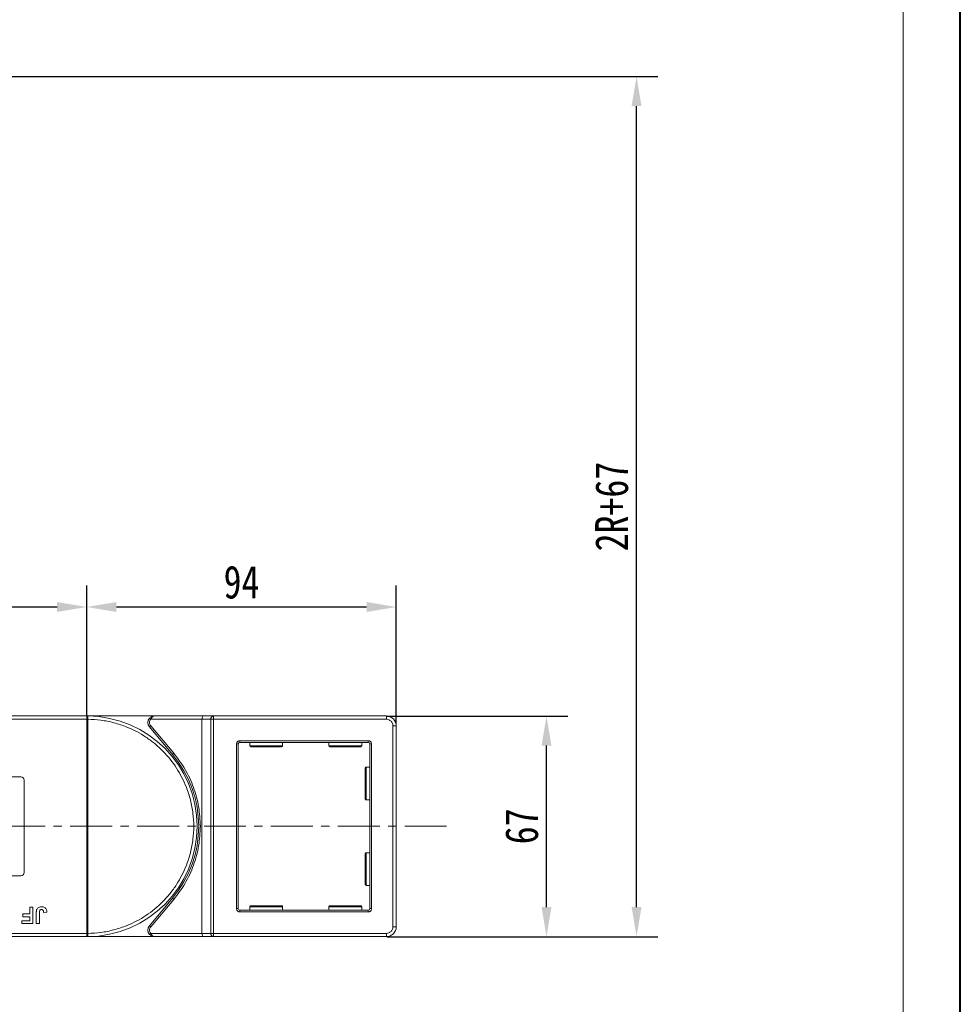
# Model space of a CAD drawing. Header units: millimetres. Extents: x -797 to 677, y 79 to 1112.
# Tile 67 of 75: x 378 to 664, y 514 to 813. Entities that reach past the tile are written whole.
import ezdxf

# ---------------------------------------------------------------- set-up
doc = ezdxf.new("R2010")
doc.units = ezdxf.units.MM
doc.linetypes.add('CENTERX2', pattern=[20.32, 12.7, -2.54, 2.54, -2.54])
doc.styles.get("Standard").update_dxf_attribs({"font": '仿宋_GB2312.ttf', "width": 0.8})
doc.dimstyles.new('副本 ISO-45.1', dxfattribs={"dimtxt": 10, "dimasz": 9, "dimexe": 6.5, "dimexo": 0.625, "dimgap": 2.5, "dimtad": 1, "dimdsep": 46, "dimtxsty": 'Standard', "dimcen": 2.5, "dimadec": 0, "dimazin": 0, "dimtfac": 1, "dimtmove": 0, "dimatfit": 3, "dimfxl": 0, "dimarcsym": 0})

# ---------------------------------------------------------------- blocks, each defined once
blk = doc.blocks.new('*D2941')
at = {"color": 0, "lineweight": -2}
for p, q in [((489.6, 601.95), (544.48, 601.95)), ((537.98, 543.95), (537.98, 592.95)), ((489.6, 534.95), (544.48, 534.95))]:
    blk.add_line(p, q, dxfattribs=at)
at = {"color": 0, "lineweight": 9}
for points in [[(536.48, 592.95), (539.48, 592.95), (537.98, 601.95)], [(536.48, 543.95), (539.48, 543.95), (537.98, 534.95)]]:
    blk.add_solid(points, dxfattribs=at)
at = {"layer": 'Defpoints', "color": 0, "lineweight": 9}
for p in [(488.97, 601.95), (537.98, 601.95), (488.97, 534.95)]:
    blk.add_point(p, dxfattribs=at)
at = {"color": 0, "lineweight": 9, "insert": (530.48, 568.45), "char_height": 10, "attachment_point": 5, "rotation": 90}
blk.add_mtext('67', dxfattribs=at)
blk = doc.blocks.new('*D2942')
at = {"color": 0, "lineweight": -2}
for p, q in [((67.84, 796.15), (571.82, 796.15)), ((565.32, 543.95), (565.32, 787.15)), ((489.6, 534.95), (571.82, 534.95))]:
    blk.add_line(p, q, dxfattribs=at)
at = {"color": 0, "lineweight": 9}
for points in [[(563.82, 787.15), (566.82, 787.15), (565.32, 796.15)], [(563.82, 543.95), (566.82, 543.95), (565.32, 534.95)]]:
    blk.add_solid(points, dxfattribs=at)
at = {"layer": 'Defpoints', "color": 0, "lineweight": 9}
for p in [(67.21, 796.15), (565.32, 796.15), (488.97, 534.95)]:
    blk.add_point(p, dxfattribs=at)
at = {"color": 0, "lineweight": 9, "insert": (557.82, 665.55), "char_height": 10, "attachment_point": 5, "rotation": 90}
blk.add_mtext('2R+67', dxfattribs=at)
blk = doc.blocks.new('*D2912')
at = {"color": 0, "lineweight": -2}
for p, q in [((398.34, 602.08), (398.34, 641.55)), ((492.34, 599.58), (492.34, 641.55)), ((407.34, 635.05), (483.34, 635.05))]:
    blk.add_line(p, q, dxfattribs=at)
at = {"color": 0, "lineweight": 9}
for points in [[(407.34, 636.55), (407.34, 633.55), (398.34, 635.05)], [(483.34, 636.55), (483.34, 633.55), (492.34, 635.05)]]:
    blk.add_solid(points, dxfattribs=at)
at = {"layer": 'Defpoints', "color": 0, "lineweight": 9}
for p in [(492.34, 635.05), (398.34, 601.45), (492.34, 598.95)]:
    blk.add_point(p, dxfattribs=at)
at = {"color": 0, "lineweight": 9, "insert": (445.34, 642.55), "char_height": 10, "attachment_point": 5}
blk.add_mtext('94', dxfattribs=at)
blk = doc.blocks.new('*D2913')
at = {"color": 0, "lineweight": -2}
for p, q in [((331.34, 601.72), (331.34, 641.55)), ((398.34, 602.08), (398.34, 641.55)), ((340.34, 635.05), (389.34, 635.05))]:
    blk.add_line(p, q, dxfattribs=at)
at = {"color": 0, "lineweight": 9}
for points in [[(340.34, 636.55), (340.34, 633.55), (331.34, 635.05)], [(389.34, 636.55), (389.34, 633.55), (398.34, 635.05)]]:
    blk.add_solid(points, dxfattribs=at)
at = {"layer": 'Defpoints', "color": 0, "lineweight": 9}
for p in [(398.34, 635.05), (331.34, 601.1), (398.34, 601.45)]:
    blk.add_point(p, dxfattribs=at)
at = {"color": 0, "lineweight": 9, "insert": (364.84, 642.55), "char_height": 10, "attachment_point": 5}
blk.add_mtext('67', dxfattribs=at)

msp = doc.modelspace()

# ---------------------------------------------------------------- linework, layer by layer
at = {"color": 7, "lineweight": 40}
msp.add_line((663.665, 79.32), (663.665, 1112.334), dxfattribs=at)
at = {"color": 7, "lineweight": 13}
msp.add_line((646.274, 96.711), (646.274, 1094.943), dxfattribs=at)
at = {"color": 7, "linetype": 'Continuous', "lineweight": 15}
for p, q in [((349.629, 600.955), (398.335, 600.955)), ((398.335, 601.955), (350.747, 601.955)), ((418.898, 601.955), (398.335, 601.955)), ((398.335, 601.955), (398.569, 601.954)), ((398.335, 535.957), (398.335, 600.953)), ((398.335, 600.953), (398.685, 600.953)), ((398.685, 600.956), (398.685, 600.953)), ((398.685, 600.953), (398.685, 535.957)), ((417.78, 600.955), (417.408, 601.288)), ((417.78, 600.955), (433.335, 600.955)), ((433.795, 601.955), (418.898, 601.955)), ((433.335, 600.955), (436.036, 600.955)), ((433.335, 600.955), (433.335, 535.955)), ((436.795, 601.955), (433.795, 601.955)), ((436.036, 535.955), (436.036, 600.955)), ((436.036, 600.955), (436.795, 600.955)), ((436.795, 601.955), (436.795, 600.955)), ((489.335, 601.955), (436.795, 601.955)), ((436.795, 600.955), (436.795, 535.955)), ((436.795, 600.955), (489.335, 600.955)), ((489.335, 600.955), (489.335, 601.955)), ((417.749, 598.99), (417.366, 598.669)), ((417.366, 598.669), (424.381, 590.309)), ((424.764, 590.631), (417.749, 598.99)), ((491.335, 598.955), (491.335, 537.955)), ((492.335, 598.955), (491.335, 598.955)), ((492.335, 537.955), (492.335, 598.955)), ((443.835, 543.455), (443.835, 593.455)), ((443.835, 593.455), (444.335, 593.455)), ((444.335, 543.455), (444.335, 593.455)), ((444.835, 594.455), (483.835, 594.455)), ((444.835, 594.455), (444.835, 593.955)), ((483.835, 593.955), (444.835, 593.955)), ((447.835, 593.955), (447.835, 592.855)), ((447.835, 592.855), (457.835, 592.855)), ((457.835, 592.855), (457.835, 593.955)), ((471.835, 593.955), (471.835, 592.855)), ((471.835, 592.855), (481.835, 592.855)), ((481.835, 592.855), (481.835, 593.955)), ((483.835, 594.455), (483.835, 593.955)), ((484.335, 543.455), (484.335, 593.455)), ((484.335, 593.455), (484.835, 593.455)), ((484.835, 593.455), (484.835, 543.455)), ((424.381, 590.309), (424.764, 590.631)), ((484.335, 586.455), (483.235, 586.455)), ((483.235, 586.455), (483.235, 576.455)), ((370.335, 583.455), (378.335, 583.455)), ((379.335, 582.455), (379.335, 554.455)), ((483.235, 576.455), (484.335, 576.455)), ((484.335, 560.455), (483.235, 560.455)), ((483.235, 560.455), (483.235, 550.455)), ((378.335, 553.455), (370.335, 553.455)), ((483.235, 550.455), (484.335, 550.455)), ((424.381, 546.6), (417.366, 538.24)), ((417.749, 537.919), (424.764, 546.278)), ((424.381, 546.6), (424.764, 546.278)), ((378.9, 541.839), (381.015, 541.839)), ((378.9, 541.006), (378.9, 541.839)), ((381.015, 543.955), (381.976, 543.955)), ((381.015, 541.839), (381.015, 543.955)), ((381.976, 543.955), (381.976, 538.955)), ((383.002, 538.955), (383.002, 542.107)), ((383.964, 542.191), (383.964, 538.955)), ((385.246, 542.288), (386.207, 542.352)), ((443.835, 543.455), (444.335, 543.455)), ((444.835, 542.455), (444.835, 542.955)), ((444.835, 542.955), (483.835, 542.955)), ((483.835, 542.455), (444.835, 542.455)), ((447.835, 544.055), (447.835, 542.955)), ((457.835, 544.055), (447.835, 544.055)), ((457.835, 542.955), (457.835, 544.055)), ((471.835, 544.055), (471.835, 542.955)), ((481.835, 544.055), (471.835, 544.055)), ((481.835, 542.955), (481.835, 544.055)), ((483.835, 542.455), (483.835, 542.955)), ((484.835, 543.455), (484.335, 543.455)), ((378.579, 538.955), (378.579, 539.788)), ((378.579, 539.788), (381.015, 539.788)), ((381.976, 538.955), (378.579, 538.955)), ((381.015, 541.006), (378.9, 541.006)), ((381.015, 539.788), (381.015, 541.006)), ((383.964, 538.955), (383.002, 538.955)), ((417.366, 538.24), (417.749, 537.919)), ((398.335, 535.955), (347.646, 535.955)), ((398.685, 535.957), (398.335, 535.957)), ((398.685, 535.957), (398.685, 535.954)), ((417.78, 535.955), (417.408, 535.621)), ((433.335, 535.955), (417.78, 535.955)), ((436.036, 535.955), (433.335, 535.955)), ((436.795, 535.955), (436.036, 535.955)), ((489.335, 535.955), (436.795, 535.955)), ((436.795, 534.955), (436.795, 535.955)), ((489.335, 534.955), (489.335, 535.955)), ((492.335, 537.955), (491.335, 537.955)), ((348.764, 534.955), (398.335, 534.955)), ((398.335, 534.955), (418.898, 534.955)), ((398.569, 534.955), (398.335, 534.955)), ((418.898, 534.955), (433.795, 534.955)), ((433.795, 534.955), (436.795, 534.955)), ((436.795, 534.955), (489.335, 534.955))]:
    msp.add_line(p, q, dxfattribs=at)
at = {"color": 1, "linetype": 'CENTERX2', "lineweight": 13}
msp.add_line((507.634, 568.455), (-198.178, 568.455), dxfattribs=at)
at = {"color": 7, "linetype": 'Continuous', "lineweight": 15}
for centre, radius, start, end in [((398.572, 601.659), 0.295, 90.53836, 143.36012), ((398.598, 570.772), 30.184, 89.8339, 90.49831), ((398.335, 568.455), 33.5, 270.40019, 89.59981), ((418.898, 599.955), 2, 138.18969, 220), ((436.935, 601.061), 0.905, 98.86498, 186.71937), ((489.335, 598.955), 3, 0, 90), ((444.835, 593.455), 0.5, 90, 180), ((448.135, 592.855), 0.3, 180, 270), ((457.535, 592.855), 0.3, 270, 0), ((472.135, 592.855), 0.3, 180, 270), ((481.535, 592.855), 0.3, 270, 0), ((483.835, 593.455), 0.5, 0, 90), ((398.335, 568.455), 34, 320, 40), ((483.235, 586.155), 0.3, 90, 180), ((378.335, 582.455), 1, 0, 90), ((483.235, 576.755), 0.3, 180, 270), ((483.235, 560.155), 0.3, 90, 180), ((378.335, 554.455), 1, 270, 360), ((483.235, 550.755), 0.3, 180, 270), ((448.135, 544.055), 0.3, 90, 180), ((457.535, 544.055), 0.3, 0, 90), ((472.135, 544.055), 0.3, 90, 180), ((481.535, 544.055), 0.3, 0, 90), ((444.835, 543.455), 0.5, 180, 270), ((483.835, 543.455), 0.5, 270, 0), ((418.898, 536.955), 2, 140, 221.81031), ((398.598, 566.137), 30.184, 269.50169, 270.1661), ((436.935, 535.849), 0.905, 173.28063, 261.13502), ((489.335, 537.955), 3, 270, 0), ((398.572, 535.25), 0.295, 216.63988, 269.46164)]:
    msp.add_arc(centre, radius, start, end, dxfattribs=at)
for centre, start_param, end_param in [((433.795, 600.955), 0, 1.5707963), ((433.795, 535.955), 1.5707963, 3.1415927)]:
    msp.add_ellipse(centre, major_axis=(0, 1), ratio=0.4599349, start_param=start_param, end_param=end_param, dxfattribs=at)
for points in [[(398.335, 601.835), (398.335, 601.87), (398.335, 601.939), (398.335, 601.949), (398.335, 601.955)], [(398.335, 534.955), (398.335, 534.96), (398.335, 534.97), (398.335, 535.04), (398.335, 535.074)]]:
    msp.add_open_spline(points, degree=3, dxfattribs=at)
for points, knots in [([(398.335, 600.955), (398.335, 601.067), (398.335, 601.292), (398.335, 601.591), (398.336, 601.759), (398.335, 601.824), (398.335, 601.835)], [0, 0, 0, 0, 0.3133566, 0.6267132, 0.9400698, 1, 1, 1, 1]), ([(398.335, 600.953), (398.335, 600.953), (398.335, 600.953), (398.335, 600.954), (398.335, 600.954), (398.335, 600.955)], [0, 0, 0, 0, 0.3846661, 0.6923333, 1, 1, 1, 1]), ([(398.569, 601.954), (398.586, 601.951), (398.623, 601.945), (398.653, 601.891), (398.672, 601.798), (398.683, 601.651), (398.685, 601.455), (398.686, 601.211), (398.686, 601.046), (398.685, 600.956)], [0, 0, 0, 0, 0.1119973, 0.2448439, 0.3691679, 0.5008987, 0.6875333, 0.8281382, 1, 1, 1, 1]), ([(398.685, 600.953), (399.998, 600.893), (402.664, 600.77), (406.653, 599.956), (410.297, 598.751), (413.532, 597.245), (416.358, 595.566), (419.019, 593.598), (422.298, 590.606), (425.086, 587.141), (427.288, 583.341), (428.758, 580.089), (429.931, 576.432), (430.674, 572.435), (430.915, 568.454), (430.674, 564.474), (429.931, 560.477), (428.758, 556.82), (427.288, 553.569), (425.64, 550.725), (423.7, 548.043), (420.743, 544.732), (417.309, 541.907), (413.532, 539.664), (410.296, 538.158), (406.653, 536.953), (402.664, 536.139), (399.998, 536.017), (398.685, 535.957)], [0, 0, 0, 0, 0.038862, 0.078912, 0.1200677, 0.1522272, 0.1843815, 0.2172151, 0.2500433, 0.3156185, 0.347778, 0.3799323, 0.4210926, 0.4611415, 0.5, 0.5388632, 0.578912, 0.6200677, 0.6522272, 0.6843815, 0.7172151, 0.7500433, 0.8156185, 0.847778, 0.8799323, 0.9210926, 0.9611404, 1, 1, 1, 1]), ([(417.749, 598.99), (417.652, 599.134), (417.45, 599.431), (417.368, 599.979), (417.467, 600.524), (417.678, 600.814), (417.78, 600.955)], [0, 0, 0, 0, 0.2418638, 0.5, 0.7581362, 1, 1, 1, 1]), ([(417.408, 601.288), (417.503, 601.382), (417.712, 601.589), (418.211, 601.876), (418.629, 601.924), (418.898, 601.955)], [0, 0, 0, 0, 0.2270634, 0.5015869, 1, 1, 1, 1]), ([(418.898, 601.955), (418.792, 601.942), (418.581, 601.916), (418.271, 601.704), (417.992, 601.378), (417.848, 601.09), (417.78, 600.955)], [0, 0, 0, 0, 0.2515188, 0.5017844, 0.7656323, 1, 1, 1, 1]), ([(489.335, 600.955), (489.587, 600.928), (489.975, 600.886), (490.441, 600.637), (490.76, 600.379), (491.018, 600.061), (491.267, 599.594), (491.309, 599.206), (491.335, 598.955)], [0, 0, 0, 0, 0.2394429, 0.3698071, 0.5000001, 0.6303641, 0.7605571, 1, 1, 1, 1]), ([(443.835, 593.455), (443.849, 593.58), (443.87, 593.774), (443.994, 594.008), (444.123, 594.167), (444.282, 594.296), (444.515, 594.42), (444.71, 594.441), (444.835, 594.455)], [0, 0, 0, 0, 0.239443, 0.3695502, 0.4999998, 0.6301073, 0.760557, 1, 1, 1, 1]), ([(448.135, 592.555), (448.198, 592.555), (448.295, 592.555), (448.881, 592.555), (449.487, 592.555), (450.24, 592.555), (451.335, 592.555), (452.835, 592.555), (454.336, 592.555), (455.43, 592.555), (456.183, 592.555), (456.79, 592.555), (457.376, 592.555), (457.473, 592.555), (457.535, 592.555)], [0, 0, 0, 0, 0.1197284, 0.1841803, 0.25, 0.3158197, 0.3802716, 0.5, 0.6197284, 0.6841803, 0.75, 0.8158197, 0.8802716, 1, 1, 1, 1]), ([(472.135, 592.555), (472.198, 592.555), (472.295, 592.555), (472.881, 592.555), (473.487, 592.555), (474.24, 592.555), (475.335, 592.555), (476.835, 592.555), (478.336, 592.555), (479.43, 592.555), (480.183, 592.555), (480.79, 592.555), (481.376, 592.555), (481.473, 592.555), (481.535, 592.555)], [0, 0, 0, 0, 0.1197284, 0.1841803, 0.25, 0.3158197, 0.3802716, 0.5, 0.6197284, 0.6841803, 0.75, 0.8158197, 0.8802716, 1, 1, 1, 1]), ([(483.835, 594.455), (483.961, 594.441), (484.155, 594.42), (484.388, 594.296), (484.547, 594.167), (484.677, 594.008), (484.801, 593.775), (484.822, 593.58), (484.835, 593.455)], [0, 0, 0, 0, 0.23944295, 0.36955024, 0.49999985, 0.63010729, 0.76055705, 1, 1, 1, 1]), ([(432.835, 568.455), (432.736, 570.447), (432.536, 574.462), (430.9, 580.307), (428.397, 585.836), (425.969, 589.041), (424.764, 590.631)], [0, 0, 0, 0, 0.2480864, 0.5, 0.7519136, 1, 1, 1, 1]), ([(482.935, 586.155), (482.935, 586.092), (482.935, 585.995), (482.935, 585.409), (482.935, 584.803), (482.935, 584.05), (482.935, 582.955), (482.935, 582.046), (482.935, 581.455)], [0, 0, 0, 0, 0.2394568, 0.3683607, 0.5, 0.6316393, 0.7605432, 1, 1, 1, 1]), ([(482.935, 581.455), (482.935, 580.863), (482.935, 579.954), (482.935, 578.86), (482.935, 578.107), (482.935, 577.5), (482.935, 576.914), (482.935, 576.817), (482.935, 576.755)], [0, 0, 0, 0, 0.2394568, 0.3683607, 0.5, 0.6316393, 0.7605432, 1, 1, 1, 1]), ([(424.764, 546.278), (425.969, 547.868), (428.397, 551.073), (430.9, 556.602), (432.536, 562.447), (432.736, 566.462), (432.835, 568.455)], [0, 0, 0, 0, 0.2480864, 0.5, 0.7519136, 1, 1, 1, 1]), ([(482.935, 560.155), (482.935, 560.092), (482.935, 559.995), (482.935, 559.409), (482.935, 558.803), (482.935, 558.05), (482.935, 556.955), (482.935, 556.046), (482.935, 555.455)], [0, 0, 0, 0, 0.2394568, 0.3683607, 0.5, 0.6316393, 0.7605432, 1, 1, 1, 1]), ([(482.935, 555.455), (482.935, 554.863), (482.935, 553.954), (482.935, 552.86), (482.935, 552.107), (482.935, 551.5), (482.935, 550.914), (482.935, 550.817), (482.935, 550.755)], [0, 0, 0, 0, 0.2394568, 0.3683607, 0.5, 0.6316393, 0.7605432, 1, 1, 1, 1]), ([(457.535, 544.355), (457.473, 544.355), (457.376, 544.355), (456.79, 544.355), (456.183, 544.355), (455.43, 544.355), (454.336, 544.355), (452.835, 544.355), (451.335, 544.355), (450.24, 544.355), (449.487, 544.355), (448.881, 544.355), (448.295, 544.355), (448.198, 544.355), (448.135, 544.355)], [0, 0, 0, 0, 0.1197284, 0.1841803, 0.25, 0.3158197, 0.3802716, 0.5, 0.6197284, 0.6841803, 0.75, 0.8158197, 0.8802716, 1, 1, 1, 1]), ([(481.535, 544.355), (481.473, 544.355), (481.376, 544.355), (480.79, 544.355), (480.183, 544.355), (479.43, 544.355), (478.336, 544.355), (476.835, 544.355), (475.335, 544.355), (474.24, 544.355), (473.487, 544.355), (472.881, 544.355), (472.295, 544.355), (472.198, 544.355), (472.135, 544.355)], [0, 0, 0, 0, 0.1197284, 0.1841803, 0.25, 0.3158197, 0.3802716, 0.5, 0.6197284, 0.6841803, 0.75, 0.8158197, 0.8802716, 1, 1, 1, 1]), ([(383.002, 542.107), (383.003, 542.173), (383.004, 542.307), (383.013, 542.486), (383.027, 542.645), (383.047, 542.783), (383.07, 542.922), (383.098, 543.012), (383.111, 543.057)], [0, 0, 0, 0, 0.2082698, 0.416707, 0.5614806, 0.7065734, 0.8528245, 1, 1, 1, 1]), ([(383.111, 543.057), (383.165, 543.182), (383.273, 543.431), (383.577, 543.733), (384.042, 543.982), (384.429, 544.005), (384.663, 544.019)], [0, 0, 0, 0, 0.2064605, 0.4135145, 0.6452106, 1, 1, 1, 1]), ([(383.964, 542.191), (383.966, 542.324), (383.971, 542.555), (384.02, 542.834), (384.111, 543.013), (384.229, 543.11), (384.395, 543.175), (384.522, 543.182), (384.601, 543.185)], [0, 0, 0, 0, 0.29202728, 0.5048541, 0.61390458, 0.72368495, 0.82981647, 1, 1, 1, 1]), ([(384.601, 543.185), (384.642, 543.184), (384.726, 543.181), (384.837, 543.149), (384.93, 543.104), (385.002, 543.049), (385.066, 542.984), (385.099, 542.935), (385.115, 542.91)], [0, 0, 0, 0, 0.202387, 0.4109073, 0.5578292, 0.7094718, 0.8532239, 1, 1, 1, 1]), ([(384.663, 544.019), (384.796, 544.013), (385.101, 544), (385.552, 543.839), (385.911, 543.513), (386.166, 543.006), (386.191, 542.609), (386.207, 542.352)], [0, 0, 0, 0, 0.1552919, 0.3531453, 0.543243, 0.704067, 1, 1, 1, 1]), ([(385.115, 542.91), (385.134, 542.873), (385.172, 542.798), (385.2, 542.684), (385.22, 542.579), (385.232, 542.483), (385.241, 542.386), (385.244, 542.32), (385.246, 542.288)], [0, 0, 0, 0, 0.1938055, 0.3931273, 0.5440688, 0.6954121, 0.8476129, 1, 1, 1, 1]), ([(444.835, 542.455), (444.71, 542.468), (444.516, 542.489), (444.283, 542.613), (444.123, 542.742), (443.994, 542.902), (443.87, 543.135), (443.849, 543.329), (443.835, 543.455)], [0, 0, 0, 0, 0.239443, 0.3695502, 0.4999998, 0.6301073, 0.760557, 1, 1, 1, 1]), ([(484.835, 543.455), (484.822, 543.329), (484.801, 543.135), (484.677, 542.902), (484.548, 542.743), (484.388, 542.613), (484.155, 542.489), (483.961, 542.468), (483.835, 542.455)], [0, 0, 0, 0, 0.239443, 0.3695502, 0.4999998, 0.6301073, 0.760557, 1, 1, 1, 1]), ([(398.335, 535.955), (398.335, 535.955), (398.335, 535.955), (398.335, 535.956), (398.335, 535.956), (398.335, 535.957)], [0, 0, 0, 0, 0.38469928, 0.69234964, 1, 1, 1, 1]), ([(398.335, 535.074), (398.335, 535.138), (398.335, 535.264), (398.335, 535.557), (398.335, 535.8), (398.335, 535.933), (398.335, 535.955)], [0, 0, 0, 0, 0.3133347, 0.6266911, 0.9400476, 1, 1, 1, 1]), ([(398.685, 535.954), (398.686, 535.863), (398.686, 535.698), (398.685, 535.453), (398.683, 535.258), (398.672, 535.111), (398.652, 535.018), (398.623, 534.964), (398.586, 534.958), (398.569, 534.955)], [0, 0, 0, 0, 0.172016, 0.3127556, 0.4995985, 0.630391, 0.7580256, 0.8892284, 1, 1, 1, 1]), ([(417.78, 535.955), (417.678, 536.095), (417.467, 536.385), (417.368, 536.93), (417.45, 537.479), (417.652, 537.775), (417.749, 537.919)], [0, 0, 0, 0, 0.2418638, 0.5, 0.7581362, 1, 1, 1, 1]), ([(418.898, 534.955), (418.629, 534.985), (418.211, 535.033), (417.712, 535.321), (417.503, 535.528), (417.408, 535.621)], [0, 0, 0, 0, 0.49841293, 0.77292805, 1, 1, 1, 1]), ([(417.78, 535.955), (417.848, 535.819), (417.992, 535.531), (418.271, 535.206), (418.581, 534.994), (418.793, 534.968), (418.898, 534.955)], [0, 0, 0, 0, 0.2343503, 0.4981953, 0.748869, 1, 1, 1, 1]), ([(491.335, 537.955), (491.309, 537.703), (491.267, 537.315), (491.018, 536.849), (490.759, 536.53), (490.441, 536.272), (489.975, 536.023), (489.587, 535.982), (489.335, 535.955)], [0, 0, 0, 0, 0.2394429, 0.3698071, 0.5000001, 0.6303641, 0.7605571, 1, 1, 1, 1])]:
    msp.add_open_spline(points, degree=3, knots=knots, dxfattribs=at)

# ---------------------------------------------------------------- dimensions: what is measured, and where the dimension line sits
at = {"color": 5, "lineweight": 9}
dim = msp.add_linear_dim(base=(565.325, 796.155), p1=(488.97, 534.955), p2=(67.212, 796.155), angle=90, text='2R+67', dimstyle='副本 ISO-45.1', dxfattribs=at)
dim.commit()
dim.dimension.update_dxf_attribs({"geometry": '*D2942', "text_midpoint": (557.825, 665.555)})
for base, p1, p2, picture, middle in [((398.335, 635.054), (331.335, 601.1), (398.335, 601.455), '*D2913', (364.835, 642.554)), ((492.335, 635.054), (398.335, 601.455), (492.335, 598.955), '*D2912', (445.335, 642.554))]:
    dim = msp.add_linear_dim(base=base, p1=p1, p2=p2, dimstyle='副本 ISO-45.1', dxfattribs=at)
    dim.commit()
    dim.dimension.update_dxf_attribs({"geometry": picture, "text_midpoint": middle})
dim = msp.add_linear_dim(base=(537.977, 601.955), p1=(488.97, 534.955), p2=(488.97, 601.955), angle=90, dimstyle='副本 ISO-45.1', dxfattribs=at)
dim.commit()
dim.dimension.update_dxf_attribs({"geometry": '*D2941', "text_midpoint": (530.477, 568.455)})

doc.saveas('drawing.dxf')
